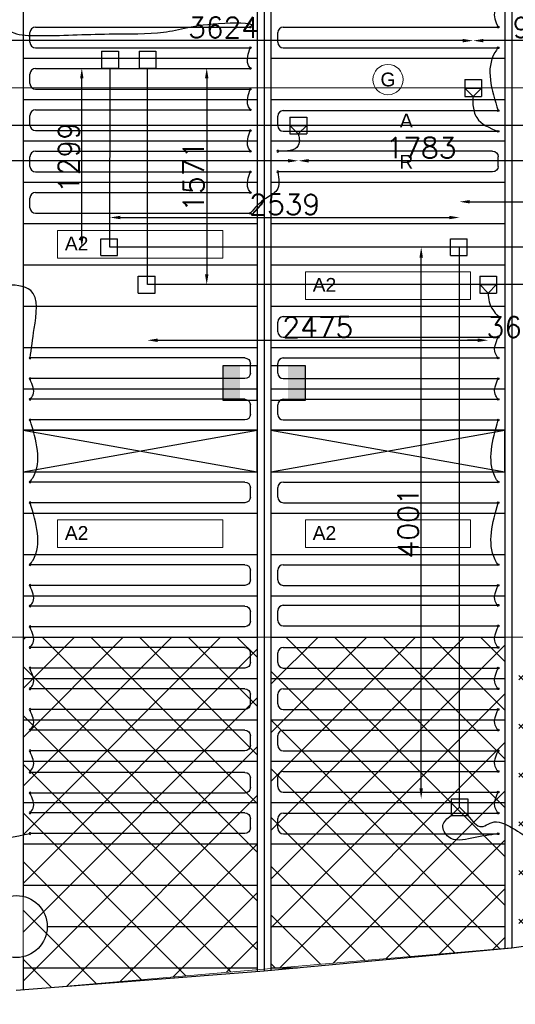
# Model space of a CAD drawing. Extents: x 7383 to 741080, y -570072 to -203000.
# Tile 21 of 43: x 477663 to 481263, y -320017 to -312874. Entities that reach past the tile are written whole.
import ezdxf

# ---------------------------------------------------------------- set-up
doc = ezdxf.new("R2010")
doc.units = 0
doc.header["$LTSCALE"] = 25
doc.layers.get('0').update_dxf_attribs({"linetype": 'CONTINUOUS'})
doc.layers.get('DEFPOINTS').update_dxf_attribs({"linetype": 'CONTINUOUS'})
for name, color, linetype in [('0010CL', 2, 'CONTINUOUS'), ('BL$4----', 7, 'CONTINUOUS'), ('KP-bandraster', 5, 'CONTINUOUS'), ('KP-koppelingen', 6, 'CONTINUOUS'), ('KP-leidingen(aanvoer)', 5, 'CONTINUOUS'), ('KP-leidingen(retour)', 1, 'CONTINUOUS'), ('KP-Lucht aanvoer', 6, 'CONTINUOUS'), ('KP-maatvoering', 7, 'CONTINUOUS'), ('KP-onderlegger oeding', 8, 'CONTINUOUS'), ('KP-Oppervlak', 3, 'CONTINUOUS'), ('KP-panelen', 1, 'CONTINUOUS'), ('KP-registers', 4, 'CONTINUOUS'), ('KP-slangen', 7, 'CONTINUOUS'), ('KP-tekst', 7, 'CONTINUOUS'), ('Thermostaat', 160, 'CONTINUOUS')]:
    doc.layers.add(name, color=color, linetype=linetype)
doc.layers.add('KP-Aluminium', color=8, linetype='CONTINUOUS', lineweight=18)
doc.layers.add('KP-Verlichting', color=2, linetype='CONTINUOUS', lineweight=18)
doc.styles.add('arial', font='ARIAL.TTF')
doc.styles.add('BURO-018', font='ISO96.shx', dxfattribs={"height": 90})
doc.styles.add('VERWOL-1', font='ROMANS.SHX')
doc.dimstyles.new('MARTIN', dxfattribs={"dimscale": 0, "dimtxt": 50, "dimasz": 75, "dimexe": 4, "dimexo": 4, "dimgap": 20, "dimtad": 1, "dimdec": 0, "dimrnd": 0.01, "dimzin": 1, "dimdsep": 46, "dimtxsty": 'VERWOL-1', "dimcen": -25, "dimdle": 1, "dimclrd": 7, "dimclre": 2, "dimclrt": 7, "dimadec": 0, "dimazin": 0, "dimtfac": 1, "dimtdec": 0, "dimtix": 1, "dimtofl": 0, "dimtmove": 0, "dimatfit": 3, "dimldrblk": 'OBLIQUE', "dimfxl": 0, "dimtvp": 33.333333, "dimtolj": 1, "dimtzin": 1, "dimarcsym": 0})

# ---------------------------------------------------------------- blocks, each defined once
blk = doc.blocks.new('SW30485012')
at = {"color": 0, "linetype": 'Continuous'}
for p, q in [((-2.5, 2.5), (-2.5, -2.5)), ((2.5, 2.5), (-2.5, 2.5)), ((2.5, -2.5), (2.5, 2.5)), ((-2.5, -2.5), (2.5, -2.5))]:
    blk.add_line(p, q, dxfattribs=at)
blk.add_solid([(-2.5, 0), (2.5, 0), (-2.5, -2.5), (2.5, -2.5)], dxfattribs=at)
at = {"color": 0, "linetype": 'Continuous', "style": 'BURO-018', "flags": 1}
blk.add_attdef('W_ID', (0, 0), '', height=1.8, dxfattribs=at)
blk = doc.blocks.new('Leidingwerkzuid')
at = {"layer": 'Thermostaat', "xscale": 50, "yscale": 50, "zscale": 50}
for p, rotation in [((23225, -2956.1), 270), ((23575, -2956.1), 89.99999999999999)]:
    blk.add_blockref('SW30485012', p, dxfattribs=dict(at, rotation=rotation))
blk = doc.blocks.new('A$C24911335')
at = {"layer": 'BL$4----'}
blk.add_blockref('Leidingwerkzuid', (0, 0), dxfattribs=at)
blk = doc.blocks.new('Register A')
at = {"layer": 'KP-registers', "linetype": 'Continuous'}
for p, q in [((90, 225), (1644, 225)), ((50, 115), (50, 185)), ((90, 75), (1644, 75))]:
    blk.add_line(p, q, dxfattribs=at)
for centre in [(1650, 225), (1650, 75)]:
    blk.add_circle(centre, 6, dxfattribs=at)
for centre, start, end in [((90, 185), 90, 180), ((90, 115), 180, 270)]:
    blk.add_arc(centre, 40, start, end, dxfattribs=at)
blk = doc.blocks.new('*D1993')
at = {"layer": 'DEFPOINTS', "color": 0, "linetype": 'Continuous', "transparency": 16777216}
for p in [(478114, -313224.4), (478318.8, -313224.4), (478318.6, -314523.6)]:
    blk.add_point(p, dxfattribs=at)
at = {"layer": 'KP-maatvoering', "color": 7, "linetype": 'Continuous', "lineweight": -2, "transparency": 16777216}
blk.add_line((478114, -314448.6), (478114, -313299.4), dxfattribs=at)
at = {"layer": 'KP-maatvoering', "color": 7, "linetype": 'Continuous', "transparency": 16777216}
for points in [[(478101.5, -313299.4), (478126.5, -313299.4), (478114, -313224.4)], [(478101.5, -314448.6), (478126.5, -314448.6), (478114, -314523.6)]]:
    blk.add_solid(points, dxfattribs=at)
at = {"layer": 'KP-maatvoering', "color": 7, "linetype": 'Continuous', "transparency": 16777216, "insert": (478019, -313874), "char_height": 150, "attachment_point": 5, "rotation": 90, "style": 'VERWOL-1'}
blk.add_mtext('\\A1;1299', dxfattribs=at)
blk = doc.blocks.new('_OBLIQUE')
at = {"color": 0, "linetype": 'ByBlock'}
blk.add_line((-0.5, -0.5), (0.5, 0.5), dxfattribs=at)
blk = doc.blocks.new('*D1994')
at = {"layer": 'DEFPOINTS', "color": 0, "linetype": 'Continuous', "transparency": 16777216}
for p in [(480857.2, -314308.7), (478318.6, -314523.6), (480857.2, -314523.9)]:
    blk.add_point(p, dxfattribs=at)
at = {"layer": 'KP-maatvoering', "color": 7, "linetype": 'Continuous', "lineweight": -2, "transparency": 16777216}
blk.add_line((478393.6, -314308.7), (480782.2, -314308.7), dxfattribs=at)
at = {"layer": 'KP-maatvoering', "color": 7, "linetype": 'Continuous', "transparency": 16777216}
for points in [[(478393.6, -314296.2), (478393.6, -314321.2), (478318.6, -314308.7)], [(480782.2, -314296.2), (480782.2, -314321.2), (480857.2, -314308.7)]]:
    blk.add_solid(points, dxfattribs=at)
at = {"layer": 'KP-maatvoering', "color": 7, "linetype": 'Continuous', "transparency": 16777216, "insert": (479587.9, -314213.7), "char_height": 150, "attachment_point": 5, "style": 'VERWOL-1'}
blk.add_mtext('\\A1;2539', dxfattribs=at)
blk = doc.blocks.new('*D1995')
at = {"layer": 'DEFPOINTS', "color": 0, "linetype": 'Continuous', "transparency": 16777216}
for p in [(482657.2, -314194.3), (480857.2, -314523.9), (482657.2, -314524.1)]:
    blk.add_point(p, dxfattribs=at)
at = {"layer": 'KP-maatvoering', "color": 7, "linetype": 'Continuous', "lineweight": -2, "transparency": 16777216}
blk.add_line((480932.2, -314194.3), (482582.2, -314194.3), dxfattribs=at)
at = {"layer": 'KP-maatvoering', "color": 7, "linetype": 'Continuous', "transparency": 16777216}
for points in [[(480932.2, -314181.8), (480932.2, -314206.8), (480857.2, -314194.3)], [(482582.2, -314181.8), (482582.2, -314206.8), (482657.2, -314194.3)]]:
    blk.add_solid(points, dxfattribs=at)
at = {"layer": 'KP-maatvoering', "color": 7, "linetype": 'Continuous', "transparency": 16777216, "insert": (481757.2, -314099.3), "char_height": 150, "attachment_point": 5, "style": 'VERWOL-1'}
blk.add_mtext('\\A1;1800', dxfattribs=at)
blk = doc.blocks.new('*D1997')
at = {"layer": 'DEFPOINTS', "color": 0, "linetype": 'Continuous', "transparency": 16777216}
for p in [(480578.8, -314523.9), (480857.2, -314523.9), (480857.2, -318524.9)]:
    blk.add_point(p, dxfattribs=at)
at = {"layer": 'KP-maatvoering', "color": 7, "linetype": 'Continuous', "lineweight": -2, "transparency": 16777216}
blk.add_line((480578.8, -318449.9), (480578.8, -314598.9), dxfattribs=at)
at = {"layer": 'KP-maatvoering', "color": 7, "linetype": 'Continuous', "transparency": 16777216}
for points in [[(480566.3, -314598.9), (480591.3, -314598.9), (480578.8, -314523.9)], [(480566.3, -318449.9), (480591.3, -318449.9), (480578.8, -318524.9)]]:
    blk.add_solid(points, dxfattribs=at)
at = {"layer": 'KP-maatvoering', "color": 7, "linetype": 'Continuous', "transparency": 16777216, "insert": (480483.8, -316524.4), "char_height": 150, "attachment_point": 5, "rotation": 90, "style": 'VERWOL-1'}
blk.add_mtext('\\A1;4001', dxfattribs=at)
blk = doc.blocks.new('*D1998')
at = {"layer": 'DEFPOINTS', "color": 0, "linetype": 'Continuous', "transparency": 16777216}
for p in [(478590.6, -313224.4), (478590.4, -314795.4), (479021.2, -314795.4)]:
    blk.add_point(p, dxfattribs=at)
at = {"layer": 'KP-maatvoering', "color": 7, "linetype": 'Continuous', "lineweight": -2, "transparency": 16777216}
blk.add_line((479021.2, -313299.4), (479021.2, -314720.4), dxfattribs=at)
at = {"layer": 'KP-maatvoering', "color": 7, "linetype": 'Continuous', "transparency": 16777216}
for points in [[(479008.7, -313299.4), (479033.7, -313299.4), (479021.2, -313224.4)], [(479008.7, -314720.4), (479033.7, -314720.4), (479021.2, -314795.4)]]:
    blk.add_solid(points, dxfattribs=at)
at = {"layer": 'KP-maatvoering', "color": 7, "linetype": 'Continuous', "transparency": 16777216, "insert": (478926.2, -314009.9), "char_height": 150, "attachment_point": 5, "rotation": 90, "style": 'VERWOL-1'}
blk.add_mtext('\\A1;1571', dxfattribs=at)
blk = doc.blocks.new('*D1999')
at = {"layer": 'DEFPOINTS', "color": 0, "linetype": 'Continuous', "transparency": 16777216}
for p in [(478590.4, -314795.4), (481065.3, -314856.6), (481065.3, -315199.3)]:
    blk.add_point(p, dxfattribs=at)
at = {"layer": 'KP-maatvoering', "color": 7, "linetype": 'Continuous', "lineweight": -2, "transparency": 16777216}
blk.add_line((478665.4, -315199.3), (480990.3, -315199.3), dxfattribs=at)
at = {"layer": 'KP-maatvoering', "color": 7, "linetype": 'Continuous', "transparency": 16777216}
for points in [[(478665.4, -315186.8), (478665.4, -315211.8), (478590.4, -315199.3)], [(480990.3, -315186.8), (480990.3, -315211.8), (481065.3, -315199.3)]]:
    blk.add_solid(points, dxfattribs=at)
at = {"layer": 'KP-maatvoering', "color": 7, "linetype": 'Continuous', "transparency": 16777216, "insert": (479827.8, -315104.3), "char_height": 150, "attachment_point": 5, "style": 'VERWOL-1'}
blk.add_mtext('\\A1;2475', dxfattribs=at)
blk = doc.blocks.new('*D2000')
at = {"layer": 'DEFPOINTS', "color": 0, "linetype": 'Continuous', "transparency": 16777216}
for p in [(481065.3, -314856.6), (481427.8, -314856.6), (481427.8, -315199.3)]:
    blk.add_point(p, dxfattribs=at)
at = {"layer": 'KP-maatvoering', "color": 7, "linetype": 'Continuous', "lineweight": -2, "transparency": 16777216}
for p, q in [((480990.3, -315199.3), (480915.3, -315199.3)), ((481502.8, -315199.3), (481577.8, -315199.3))]:
    blk.add_line(p, q, dxfattribs=at)
at = {"layer": 'KP-maatvoering', "color": 7, "linetype": 'Continuous', "transparency": 16777216}
for points in [[(480990.3, -315186.8), (480990.3, -315211.8), (481065.3, -315199.3)], [(481502.8, -315186.8), (481502.8, -315211.8), (481427.8, -315199.3)]]:
    blk.add_solid(points, dxfattribs=at)
at = {"layer": 'KP-maatvoering', "color": 7, "linetype": 'Continuous', "transparency": 16777216, "insert": (481246.5, -315104.3), "char_height": 150, "attachment_point": 5, "style": 'VERWOL-1'}
blk.add_mtext('\\A1;363', dxfattribs=at)
blk = doc.blocks.new('*D2009')
at = {"layer": 'DEFPOINTS', "color": 0, "linetype": 'Continuous', "transparency": 16777216}
for p in [(480955.8, -313025.5), (480955.8, -313430.2), (481916.7, -313369.4)]:
    blk.add_point(p, dxfattribs=at)
at = {"layer": 'KP-maatvoering', "color": 7, "linetype": 'Continuous', "lineweight": -2, "transparency": 16777216}
blk.add_line((481841.7, -313025.5), (481030.8, -313025.5), dxfattribs=at)
at = {"layer": 'KP-maatvoering', "color": 7, "linetype": 'Continuous', "transparency": 16777216}
for points in [[(481030.8, -313013), (481030.8, -313038), (480955.8, -313025.5)], [(481841.7, -313013), (481841.7, -313038), (481916.7, -313025.5)]]:
    blk.add_solid(points, dxfattribs=at)
at = {"layer": 'KP-maatvoering', "color": 7, "linetype": 'Continuous', "transparency": 16777216, "insert": (481436.3, -312930.5), "char_height": 150, "attachment_point": 5, "style": 'VERWOL-1'}
blk.add_mtext('\\A1;961', dxfattribs=at)
blk = doc.blocks.new('*D2010')
at = {"layer": 'DEFPOINTS', "color": 0, "linetype": 'Continuous', "transparency": 16777216}
for p in [(477331.6, -313025.5), (477331.6, -313430.2), (480955.8, -313430.2)]:
    blk.add_point(p, dxfattribs=at)
at = {"layer": 'KP-maatvoering', "color": 7, "linetype": 'Continuous', "lineweight": -2, "transparency": 16777216}
blk.add_line((480880.8, -313025.5), (477406.6, -313025.5), dxfattribs=at)
at = {"layer": 'KP-maatvoering', "color": 7, "linetype": 'Continuous', "transparency": 16777216}
for points in [[(477406.6, -313013), (477406.6, -313038), (477331.6, -313025.5)], [(480880.8, -313013), (480880.8, -313038), (480955.8, -313025.5)]]:
    blk.add_solid(points, dxfattribs=at)
at = {"layer": 'KP-maatvoering', "color": 7, "linetype": 'Continuous', "transparency": 16777216, "insert": (479143.7, -312930.5), "char_height": 150, "attachment_point": 5, "style": 'VERWOL-1'}
blk.add_mtext('\\A1;3624', dxfattribs=at)
blk = doc.blocks.new('*D2014')
at = {"layer": 'DEFPOINTS', "color": 0, "linetype": 'Continuous', "transparency": 16777216}
for p in [(479686.4, -313701.9), (481468.9, -313701.9), (479686.4, -313897.3)]:
    blk.add_point(p, dxfattribs=at)
at = {"layer": 'KP-maatvoering', "color": 7, "linetype": 'Continuous', "lineweight": -2, "transparency": 16777216}
blk.add_line((481393.9, -313897.3), (479761.4, -313897.3), dxfattribs=at)
at = {"layer": 'KP-maatvoering', "color": 7, "linetype": 'Continuous', "transparency": 16777216}
for points in [[(479761.4, -313884.8), (479761.4, -313909.8), (479686.4, -313897.3)], [(481393.9, -313884.8), (481393.9, -313909.8), (481468.9, -313897.3)]]:
    blk.add_solid(points, dxfattribs=at)
at = {"layer": 'KP-maatvoering', "color": 7, "linetype": 'Continuous', "transparency": 16777216, "insert": (480577.6, -313802.3), "char_height": 150, "attachment_point": 5, "style": 'VERWOL-1'}
blk.add_mtext('\\A1;1783', dxfattribs=at)
blk = doc.blocks.new('*D2015')
at = {"layer": 'DEFPOINTS', "color": 0, "linetype": 'Continuous', "transparency": 16777216}
for p in [(474359.3, -313641.1), (479686.4, -313701.9), (474359.3, -313897.3)]:
    blk.add_point(p, dxfattribs=at)
at = {"layer": 'KP-maatvoering', "color": 7, "linetype": 'Continuous', "lineweight": -2, "transparency": 16777216}
blk.add_line((479611.4, -313897.3), (474434.3, -313897.3), dxfattribs=at)
at = {"layer": 'KP-maatvoering', "color": 7, "linetype": 'Continuous', "transparency": 16777216}
for points in [[(474434.3, -313884.8), (474434.3, -313909.8), (474359.3, -313897.3)], [(479611.4, -313884.8), (479611.4, -313909.8), (479686.4, -313897.3)]]:
    blk.add_solid(points, dxfattribs=at)
at = {"layer": 'KP-maatvoering', "color": 7, "linetype": 'Continuous', "transparency": 16777216, "insert": (477022.8, -313802.3), "char_height": 150, "attachment_point": 5, "style": 'VERWOL-1'}
blk.add_mtext('\\A1;5327', dxfattribs=at)

msp = doc.modelspace()

# ---------------------------------------------------------------- hatches: boundary and pattern name
at = {"layer": 'KP-Aluminium', "linetype": 'Continuous'}
h = msp.add_hatch(dxfattribs=at)
h.set_pattern_fill('ANSI37', color=256, scale=2000)
h.set_pattern_definition([(45, (252907.47, -39046.92), (-176.7767, 176.7767), []), (135, (252907.47, -39046.92), (-176.7767, -176.7767), [])])
h.paths.add_polyline_path([(470387.8, -317352.6), (468687.8, -317352.6), (468687.8, -319797.4), (470387.8, -319910.9)])
h.paths.add_polyline_path([(472187.8, -317352.6), (470487.8, -317352.6), (470487.8, -319917.5), (472187.8, -319977.4)])
h.paths.add_polyline_path([(473987.8, -317352.6), (472287.8, -317352.6), (472287.8, -319980.9), (472311.7, -319981.7), (473987.8, -320014.7)])
h.paths.add_polyline_path([(475787.8, -317352.6), (474087.8, -317352.6), (474087.8, -320016.7), (475787.8, -319968.4)])
h.paths.add_polyline_path([(475887.9, -319965.5), (477587.9, -319917.2), (477587.9, -317352.6), (475887.9, -317352.6)])
h.paths.add_polyline_path([(477687.9, -319911.5), (479387.9, -319765.5), (479387.9, -317352.6), (477687.9, -317352.6)])
h.paths.add_polyline_path([(481187.9, -317352.6), (479487.9, -317352.6), (479487.9, -319756.9), (481187.9, -319610.9)])
h.paths.add_polyline_path([(482987.9, -317352.6), (481287.9, -317352.6), (481287.9, -319602.3), (482987.9, -319359.3)])
h.paths.add_polyline_path([(484788, -317352.6), (483088, -317352.6), (483088, -319345), (484787.6, -319102.1), (484788, -319102)])
h.paths.add_polyline_path([(486558.2, -318760.2), (486588, -318754), (486588, -317352.6), (484888, -317352.6), (484888, -319082.7)])
h.paths.add_polyline_path([(486688, -317352.6), (486688, -318733.1), (488388, -318377.6), (488388, -317352.6)])
h.paths.add_polyline_path([(490188, -317920.8), (490188, -317352.6), (488488, -317352.6), (488488, -318354.4)])
h.paths.add_polyline_path([(491988.1, -317424), (491988.1, -317352.6), (490288.1, -317352.6), (490288.1, -317894.2)])
h.paths.add_polyline_path([(468587.7, -317352.6), (466887.7, -317352.6), (466887.7, -319613.8), (468578.2, -319790), (468587.7, -319790.7)])
h.paths.add_polyline_path([(466787.7, -317352.6), (465087.7, -317352.6), (465087.7, -319371.1), (466766.6, -319601.1), (466787.7, -319603.3)])
h.paths.add_polyline_path([(464987.7, -317352.6), (463287.7, -317352.6), (463287.7, -319102.1), (464987.6, -319357.4), (464987.7, -319357.4)])
h.paths.add_polyline_path([(461487.7, -317352.6), (461487.7, -318759.4), (463187.7, -319083), (463187.7, -317352.6)])
h.paths.add_polyline_path([(461387.6, -317352.6), (459687.6, -317352.6), (459687.6, -318386), (460081.9, -318485.2), (461362, -318735.5), (461387.6, -318740.3)])
h.paths.add_polyline_path([(459587.6, -317352.6), (457887.6, -317352.6), (457887.6, -317932.4), (457915.8, -317940.4), (459587.6, -318360.9)])
h.paths.add_polyline_path([(455829.1, -317352.6), (457787.6, -317904.3), (457787.6, -317352.6)])

# ---------------------------------------------------------------- linework, layer by layer
at = {"layer": '0010CL', "linetype": 'Continuous'}
for p, q in [((479437.6, -307302.7), (479437.6, -319775.1)), ((481237.6, -307302.7), (481237.6, -319609.2))]:
    msp.add_line(p, q, dxfattribs=at)
at = {"layer": 'KP-Aluminium', "linetype": 'Continuous'}
for p, q in [((456037.6, -317352.6), (492246.3, -317352.6)), ((477687.9, -317352.6), (477687.9, -319911.5)), ((479387.9, -317352.6), (479387.9, -319765.5)), ((479487.9, -317352.6), (479487.9, -319756.9)), ((481187.9, -317352.6), (481187.9, -319610.9)), ((481287.6, -319602.4), (477637.6, -319915.8))]:
    msp.add_line(p, q, dxfattribs=at)
at = {"layer": 'KP-bandraster', "linetype": 'Continuous'}
for p, q in [((479387.6, -307302.7), (479387.6, -319779)), ((479487.6, -307302.7), (479487.6, -319770.5)), ((481187.6, -307302.7), (481187.6, -319613.8)), ((477687.6, -312772), (477687.6, -319233.3)), ((477687.6, -319672), (477687.6, -319911.9))]:
    msp.add_line(p, q, dxfattribs=at)
msp.add_circle((477637.6, -319452.6), 225, dxfattribs=at)
at = {"layer": 'KP-koppelingen', "linetype": 'Continuous'}
for p, q in [((478258, -313102.8), (478379.6, -313102.8)), ((478258, -313102.8), (478258, -313224.4)), ((478379.6, -313102.8), (478379.6, -313224.4)), ((478529.8, -313102.8), (478651.4, -313102.8)), ((478529.8, -313102.8), (478529.8, -313224.4)), ((478651.4, -313102.8), (478651.4, -313224.5)), ((478258, -313224.4), (478379.6, -313224.4)), ((478529.8, -313224.4), (478651.4, -313224.5)), ((480895.1, -313308.5), (480895, -313430.1)), ((480895.1, -313308.5), (481016.7, -313308.6)), ((481016.7, -313308.6), (481016.6, -313430.2)), ((480895, -313369.3), (481016.6, -313369.4)), ((480955.8, -313430.2), (480895, -313369.3)), ((480895, -313430.1), (481016.6, -313430.2)), ((481016.6, -313369.4), (480955.8, -313430.2)), ((479625.7, -313580.3), (479625.6, -313701.9)), ((479625.7, -313580.3), (479747.3, -313580.4)), ((479747.3, -313580.4), (479747.2, -313702)), ((479625.6, -313641.1), (479747.3, -313641.2)), ((479686.4, -313701.9), (479625.6, -313641.1)), ((479747.3, -313641.2), (479686.4, -313701.9)), ((479625.6, -313701.9), (479747.2, -313702)), ((478252.7, -314584.8), (478252.7, -314463.2)), ((478252.7, -314463.2), (478374.3, -314463.2)), ((478374.3, -314584.8), (478374.3, -314463.2)), ((480791.3, -314584.7), (480791.3, -314463.1)), ((480791.3, -314463.1), (480912.9, -314463.1)), ((480912.9, -314584.7), (480912.9, -314463.1)), ((478252.7, -314584.8), (478374.3, -314584.8)), ((480791.3, -314584.7), (480912.9, -314584.7)), ((478524.4, -314856.6), (478524.4, -314735)), ((478524.4, -314735), (478646.1, -314735)), ((478646.1, -314856.6), (478646.1, -314735)), ((481004.6, -314734.9), (481004.5, -314856.6)), ((481004.5, -314795.7), (481126.2, -314795.8)), ((481065.3, -314856.6), (481004.5, -314795.7)), ((481004.6, -314734.9), (481126.2, -314735)), ((481126.2, -314795.8), (481065.3, -314856.6)), ((481126.2, -314735), (481126.1, -314856.7)), ((478524.4, -314856.6), (478646.1, -314856.6)), ((481004.5, -314856.6), (481126.1, -314856.7)), ((480796.4, -318524.9), (480796.3, -318646.5)), ((480796.4, -318524.9), (480918, -318525)), ((480857.2, -318585.8), (480857.2, -318524.9)), ((480918, -318525), (480917.9, -318646.6)), ((480857.2, -318585.8), (480796.3, -318646.5)), ((480796.3, -318646.5), (480917.9, -318646.6)), ((480917.9, -318646.6), (480857.2, -318585.8))]:
    msp.add_line(p, q, dxfattribs=at)
at = {"layer": 'KP-leidingen(aanvoer)', "linetype": 'Continuous'}
for p, q in [((478318.6, -314523.6), (478318.8, -313224.4)), ((481916.7, -313369.4), (474902.3, -313368.7)), ((482657.2, -314524.1), (478318.6, -314523.6)), ((480857.2, -318524.9), (480857.2, -314523.9))]:
    msp.add_line(p, q, dxfattribs=at)
at = {"layer": 'KP-leidingen(retour)', "linetype": 'Continuous'}
for p, q in [((478590.4, -314795.4), (478590.6, -313224.4)), ((482188.5, -313641.2), (474420.1, -313640.4)), ((482163.8, -314795.8), (478590.4, -314795.4))]:
    msp.add_line(p, q, dxfattribs=at)
at = {"layer": 'KP-Lucht aanvoer', "linetype": 'Continuous'}
for p, q in [((479387.6, -315852.6), (477687.6, -315852.6)), ((477687.6, -315852.6), (479387.6, -316152.6)), ((477687.6, -316152.6), (479387.6, -315852.6)), ((477687.7, -315852.6), (477687.7, -316152.6)), ((479387.6, -316152.6), (479387.6, -315852.6)), ((481187.6, -315852.6), (479487.6, -315852.6)), ((479487.6, -315852.6), (481187.6, -316152.6)), ((479487.6, -316152.6), (481187.6, -315852.6)), ((479487.7, -315852.6), (479487.7, -316152.6)), ((481187.6, -316152.6), (481187.6, -315852.6)), ((477687.7, -316152.6), (479387.6, -316152.6)), ((479487.7, -316152.6), (481187.6, -316152.6))]:
    msp.add_line(p, q, dxfattribs=at)
at = {"layer": 'KP-Oppervlak', "linetype": 'Continuous'}
for p, q in [((483037.6, -319365), (481237.6, -319609.2)), ((481237.6, -319609.2), (479437.6, -319775.1)), ((479437.6, -319775.1), (477637.6, -319915.8))]:
    msp.add_line(p, q, dxfattribs=at)
at = {"layer": 'KP-panelen', "linetype": 'Continuous'}
for p, q in [((477687.6, -313152.6), (479387.6, -313152.6)), ((479487.6, -313152.6), (481187.6, -313152.6)), ((477687.6, -313452.6), (479387.6, -313452.6)), ((479487.6, -313452.6), (481187.6, -313452.6)), ((477687.6, -313752.6), (479387.6, -313752.6)), ((479487.6, -313752.6), (481187.6, -313752.6)), ((477687.6, -314052.6), (479387.6, -314052.6)), ((479487.6, -314052.6), (481187.6, -314052.6)), ((477687.6, -314352.6), (479387.6, -314352.6)), ((479487.6, -314352.6), (481187.6, -314352.6)), ((477687.6, -314652.6), (479387.6, -314652.6)), ((479487.6, -314652.6), (481187.6, -314652.6)), ((477687.6, -314952.6), (479387.6, -314952.6)), ((479487.6, -314952.6), (481187.6, -314952.6)), ((477687.6, -315252.6), (479387.6, -315252.6)), ((479487.6, -315252.6), (481187.6, -315252.6)), ((477687.6, -315552.6), (479387.6, -315552.6)), ((479487.6, -315552.6), (481187.6, -315552.6)), ((477687.6, -315852.6), (479387.6, -315852.6)), ((477687.6, -315852.6), (479387.6, -315852.6)), ((479487.6, -315852.6), (481187.6, -315852.6)), ((479487.6, -315852.6), (481187.6, -315852.6)), ((477687.6, -316152.6), (479387.6, -316152.6)), ((477687.6, -316152.6), (479387.6, -316152.6)), ((479487.6, -316152.6), (481187.6, -316152.6)), ((479487.6, -316152.6), (481187.6, -316152.6)), ((477687.6, -316452.6), (479387.6, -316452.6)), ((479487.6, -316452.6), (481187.6, -316452.6)), ((477687.6, -316752.6), (479387.6, -316752.6)), ((479487.6, -316752.6), (481187.6, -316752.6)), ((477687.6, -317052.6), (479387.6, -317052.6)), ((479487.6, -317052.6), (481187.6, -317052.6)), ((477687.6, -317352.6), (479387.6, -317352.6)), ((479487.6, -317352.6), (481187.6, -317352.6)), ((477687.6, -317652.6), (479387.6, -317652.6)), ((479487.6, -317652.6), (481187.6, -317652.6)), ((477687.6, -317952.6), (479387.6, -317952.6)), ((479487.6, -317952.6), (481187.6, -317952.6)), ((477687.6, -318252.6), (479387.6, -318252.6)), ((479487.6, -318252.6), (481187.6, -318252.6)), ((477687.6, -318552.6), (479387.6, -318552.6)), ((479487.6, -318552.6), (481187.6, -318552.6)), ((477687.6, -318852.6), (479387.6, -318852.6)), ((479487.6, -318852.6), (481187.6, -318852.6)), ((477687.6, -319152.6), (479387.6, -319152.6)), ((479487.6, -319152.6), (481187.6, -319152.6)), ((477862.6, -319452.6), (479387.6, -319452.6)), ((479487.6, -319452.6), (481187.6, -319452.6)), ((477687.6, -319752.6), (479387.6, -319752.6)), ((479487.6, -319752.6), (479680.9, -319752.6))]:
    msp.add_line(p, q, dxfattribs=at)
at = {"layer": 'KP-slangen', "linetype": 'Continuous'}
for points in [[(481137.6, -312777.6), (481114.8, -312810.9), (481137.6, -312927.6)], [(477537.6, -312927.6), (477619.5, -312968.9), (477788.7, -312989.4), (478312.7, -312977), (478706.7, -312964.6), (479151.9, -312898.8), (479337.6, -312927.6), (479335.8, -312928.8)], [(479337.6, -313227.6), (479322.3, -313197.8), (479337.6, -313077.6)], [(481137.6, -313077.6), (481114.8, -313110.9), (481137.6, -313533.2)], [(479337.6, -313527.6), (479322.3, -313497.8), (479337.6, -313377.6)], [(480955.8, -313430.2), (480955, -313491.5), (480982.2, -313584), (481137.6, -313683.2)], [(479337.6, -313827.6), (479322.3, -313797.8), (479337.6, -313677.6)], [(479686.4, -313701.9), (479693.6, -313737), (479685.8, -313785.9), (479537.6, -313827.6)], [(479337.6, -314127.6), (479322.3, -314097.8), (479337.6, -313977.6)], [(479537.6, -313977.6), (479529.8, -314111.4), (479451.2, -314169.7), (479337.6, -314277.6)], [(477738, -315327.6), (477768.3, -315115), (477742.8, -314837.7), (477550.9, -314798.5), (477479, -314795.9), (477475.7, -314795.3)], [(481065.3, -314856.6), (481072.5, -314921.3), (481137.6, -315027.6)], [(481137.9, -315329.8), (481116.2, -315291.4), (481137.6, -315177.6)], [(477737.7, -315627.6), (477759.7, -315594.7), (477738, -315484.1)], [(481137.9, -315629.8), (481116.2, -315591.4), (481137.6, -315477.6)], [(477737.7, -316227.6), (477759.7, -316194.7), (477738, -315777.6)], [(481137.9, -316229.8), (481116.2, -316191.4), (481137.6, -315777.6)], [(477737.7, -316827.6), (477759.7, -316794.7), (477738, -316377.6)], [(481137.9, -316829.8), (481116.2, -316791.4), (481137.7, -316377.6)], [(477737.7, -317127.6), (477759.7, -317094.7), (477738, -316984.1)], [(481137.9, -317129.8), (481116.2, -317091.4), (481137.6, -316977.6)], [(477738, -317427.6), (477760, -317394.7), (477738.3, -317284.1)], [(481137.9, -317429.8), (481116.2, -317391.4), (481137.6, -317277.6)], [(481137.9, -317729.8), (481116.2, -317691.4), (481137.6, -317577.6)], [(477738, -317727.6), (477760, -317694.7), (477738.3, -317584.1)], [(477737.7, -318027.6), (477759.7, -317994.7), (477738, -317884.1)], [(481137.9, -318029.8), (481116.2, -317991.4), (481137.6, -317877.6)], [(477738, -318327.6), (477760, -318294.7), (477738.3, -318184.1)], [(481137.9, -318329.8), (481116.2, -318291.4), (481137.6, -318177.6)], [(477738, -318627.6), (477760, -318594.7), (477738.3, -318484.1)], [(481137.9, -318629.8), (481116.2, -318591.4), (481137.6, -318477.6)], [(477257.2, -318648.1), (477263.3, -318726.9), (477738, -318777.6)], [(481137.9, -318779.8), (480945.6, -318811.6), (480776.9, -318802.1), (480736.9, -318719.5), (480796.3, -318646.5)], [(480917.9, -318646.6), (481016.7, -318727.6), (481126, -318692.3), (481337.3, -318777.6), (481336.4, -318775.9)]]:
    msp.add_spline(points, degree=3, dxfattribs=at)
at = {"layer": 'KP-Verlichting', "linetype": 'Continuous'}
for p, q in [((477937.6, -314402.6), (479137.6, -314402.6)), ((477937.6, -314402.6), (477937.6, -314602.6)), ((479137.6, -314402.6), (479137.6, -314602.6)), ((477937.6, -314602.6), (479137.6, -314602.6)), ((479737.6, -314702.6), (480937.6, -314702.6)), ((479737.6, -314702.6), (479737.6, -314902.6)), ((480937.6, -314702.6), (480937.6, -314902.6)), ((479737.6, -314902.6), (480937.6, -314902.6)), ((477937.6, -316502.6), (479137.6, -316502.6)), ((477937.6, -316502.6), (477937.6, -316702.6)), ((479137.6, -316502.6), (479137.6, -316702.6)), ((479737.6, -316502.6), (480937.6, -316502.6)), ((479737.6, -316502.6), (479737.6, -316702.6)), ((480937.6, -316502.6), (480937.6, -316702.6)), ((477937.6, -316702.6), (479137.6, -316702.6)), ((479737.6, -316702.6), (480937.6, -316702.6))]:
    msp.add_line(p, q, dxfattribs=at)
msp.add_circle((480337.6, -313308.2), 110, dxfattribs=at)

# ---------------------------------------------------------------- block references
at = {"layer": 'KP-onderlegger oeding', "linetype": 'Continuous'}
msp.add_blockref('A$C24911335', (456037.6, -312552.6), dxfattribs=at)
at = {"layer": 'KP-registers', "linetype": 'Continuous'}
for p in [(477687.6, -313152.6), (479487.6, -313152.6), (477687.6, -313452.6), (477687.6, -313752.6), (479487.6, -313758.2), (477687.6, -314052.6), (477687.6, -314352.6), (479487.6, -315252.6), (479487.6, -315552.6), (479487.6, -315852.6), (479487.7, -316452.6), (479487.6, -317052.6), (479487.6, -317346.6), (479487.6, -317652.6), (479487.6, -317952.6), (479487.6, -318252.6), (479487.6, -318552.6), (479487.9, -318854.8)]:
    msp.add_blockref('Register A', p, dxfattribs=at)
at = {"layer": 'KP-registers', "linetype": 'Continuous', "xscale": -1}
for p in [(481187.6, -314052.6), (479388, -315552.6), (479388, -315852.6), (479388, -316452.6), (479388, -317052.6), (479388.3, -317352.6), (479388, -317652.6), (479388, -317952.6), (479388, -318252.6), (479388.3, -318559.1), (479388, -318852.6)]:
    msp.add_blockref('Register A', p, dxfattribs=at)

# ---------------------------------------------------------------- texts
at = {"layer": 'KP-tekst', "linetype": 'Continuous', "char_height": 100, "attachment_point": 5, "style": 'arial'}
for s, insert in [('\\A1;A', (480470.9, -313604.7)), ('\\A1;R', (480470.9, -313904.7))]:
    msp.add_mtext(s, dxfattribs=dict(at, insert=insert))
at = {"layer": 'KP-Verlichting', "linetype": 'Continuous', "char_height": 100, "attachment_point": 5, "style": 'arial'}
for s, insert in [('\\A1;G', (480337.6, -313308.2)), ('\\A1;A2', (478076.3, -314497.6)), ('\\A1;A2', (479876.3, -314797.6)), ('\\A1;A2', (478076.3, -316597.6)), ('\\A1;A2', (479876.3, -316597.6))]:
    msp.add_mtext(s, dxfattribs=dict(at, insert=insert))

# ---------------------------------------------------------------- dimensions: what is measured, and where the dimension line sits
at = {"layer": 'KP-maatvoering', "linetype": 'Continuous'}
for base, p1, p2, override, picture, middle in [((477331.6, -313025.5), (480955.8, -313430.2), (477331.6, -313430.2), {"dimscale": 1, "dimtxt": 150, "dimse1": 1, "dimse2": 1, "dimtmove": 1}, '*D2010', (479143.7, -312930.5)), ((480955.8, -313025.5), (481916.7, -313369.4), (480955.8, -313430.2), {"dimscale": 1, "dimtxt": 150, "dimse1": 1, "dimse2": 1}, '*D2009', (481436.3, -312930.5)), ((474359.3, -313897.3), (479686.4, -313701.9), (474359.3, -313641.1), {"dimscale": 1, "dimtxt": 150, "dimse1": 1, "dimse2": 1, "dimtmove": 1}, '*D2015', (477022.8, -313802.3)), ((479686.3902, -313897.2691), (481468.9015, -313701.9468), (479686.3902, -313701.9468), {"dimscale": 1, "dimtxt": 150, "dimse1": 1, "dimse2": 1, "dimtmove": 1}, '*D2014', (480577.6459, -313802.2691)), ((482657.2, -314194.3), (480857.2, -314523.9), (482657.2, -314524.1), {"dimscale": 1, "dimtxt": 150, "dimse1": 1, "dimse2": 1}, '*D1995', (481757.2, -314099.3)), ((480857.2, -314308.7), (478318.6, -314523.6), (480857.2, -314523.9), {"dimscale": 1, "dimtxt": 150, "dimse1": 1, "dimse2": 1}, '*D1994', (479587.9, -314213.7)), ((481065.3, -315199.3), (478590.4, -314795.4), (481065.3, -314856.6), {"dimscale": 1, "dimtxt": 150, "dimse1": 1, "dimse2": 1}, '*D1999', (479827.8, -315104.3)), ((481427.7965, -315199.3268), (481065.2893, -314856.6052), (481427.7965, -314856.6052), {"dimscale": 1, "dimtxt": 150, "dimse1": 1, "dimse2": 1, "dimtmove": 1}, '*D2000', (481246.5429, -315104.3268))]:
    dim = msp.add_linear_dim(base=base, p1=p1, p2=p2, dimstyle='MARTIN', override=override, dxfattribs=at)
    dim.commit()
    dim.dimension.update_dxf_attribs({"geometry": picture, "text_midpoint": middle})
for base, p1, p2, picture, middle in [((478114, -313224.4), (478318.6, -314523.6), (478318.8, -313224.4), '*D1993', (478019, -313874)), ((479021.2, -314795.4), (478590.6, -313224.4), (478590.4, -314795.4), '*D1998', (478926.2, -314009.9)), ((480578.8, -314523.9), (480857.2, -318524.9), (480857.2, -314523.9), '*D1997', (480483.8, -316524.4))]:
    dim = msp.add_linear_dim(base=base, p1=p1, p2=p2, angle=90, dimstyle='MARTIN', override={"dimscale": 1, "dimtxt": 150, "dimse1": 1, "dimse2": 1}, dxfattribs=at)
    dim.commit()
    dim.dimension.update_dxf_attribs({"geometry": picture, "text_midpoint": middle})

doc.saveas('drawing.dxf')
